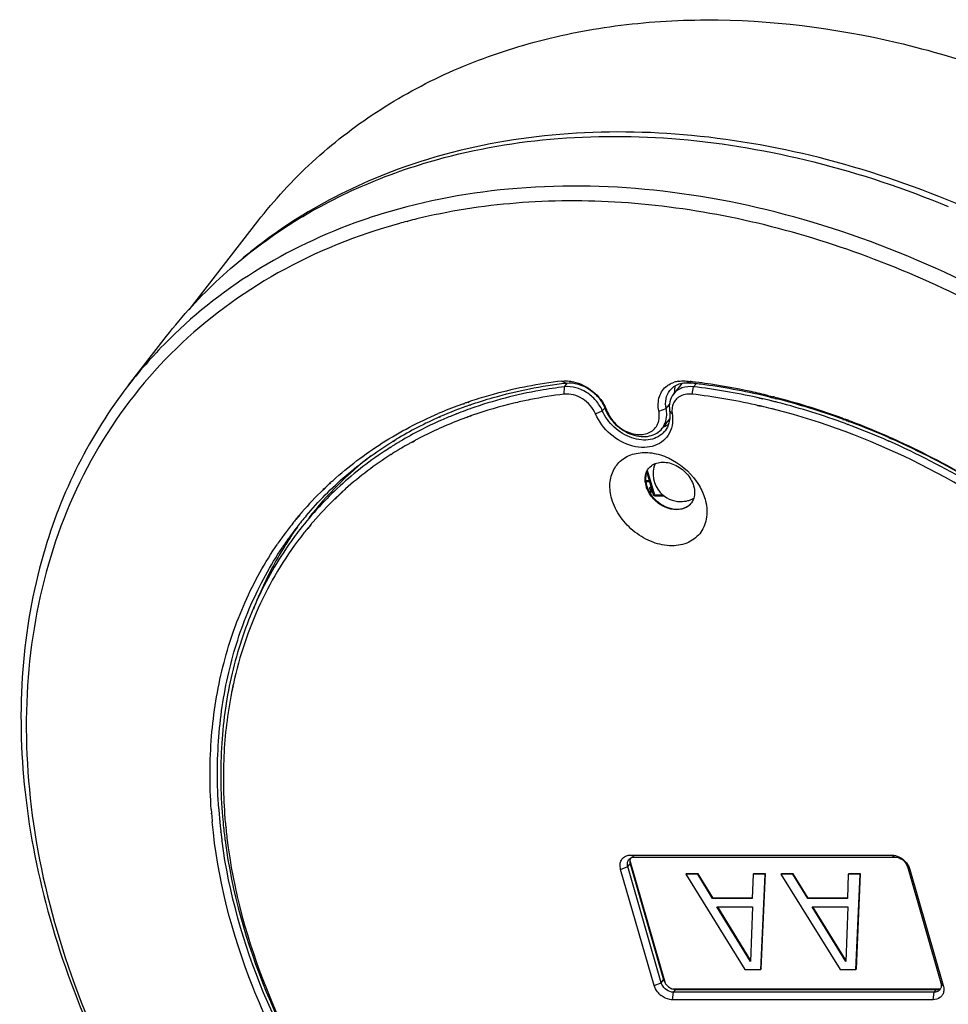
# Model space of a CAD drawing. Header units: millimetres. Extents: x 0 to 420, y 0 to 297.
# Tile 10 of 13: x 307 to 350, y 123 to 168. Entities that reach past the tile are written whole.
import ezdxf

# ---------------------------------------------------------------- set-up
doc = ezdxf.new("R2010")
doc.units = ezdxf.units.MM
doc.header["$LTSCALE"] = 23.1
doc.layers.get('0').update_dxf_attribs({"linetype": 'CONTINUOUS'})
doc.layers.add('02___PRT_ALL_AXES', color=7, linetype='CONTINUOUS')

msp = doc.modelspace()

# ---------------------------------------------------------------- linework, layer by layer
at = {"color": 7, "linetype": 'CONTINUOUS'}
for p, q in [((325.9983, 161.7215), (325.9662, 161.7117)), ((325.9989, 161.7203), (325.9662, 161.7118)), ((323.3042, 159.0451), (323.2869, 159.0393)), ((323.3046, 159.0445), (323.2869, 159.0393)), ((315.0969, 154.8704), (318.2251, 158.8932)), ((325.0758, 158.9025), (325.0084, 158.885)), ((325.0802, 158.8942), (325.0138, 158.8749)), ((312.3415, 151.4342), (314.0739, 153.662)), ((332.071, 151.6213), (332.2697, 151.5357)), ((332.1902, 151.3634), (332.3292, 151.5385)), ((337.5277, 151.5189), (337.1469, 151.0292)), ((337.7611, 151.6213), (337.9105, 151.5357)), ((337.7611, 151.6213), (337.8329, 151.6132)), ((337.7611, 151.6213), (337.9196, 151.5983)), ((337.8329, 151.6132), (337.9188, 151.6033)), ((337.9982, 151.594), (338.0158, 151.5918)), ((337.9994, 151.5867), (338.017, 151.5842)), ((338.1774, 151.497), (338.0694, 151.3634)), ((332.1735, 151.0279), (332.1902, 151.3634)), ((337.1916, 151.1055), (337.1515, 151.0566)), ((338.0012, 151.0279), (338.0694, 151.3634)), ((327.5949, 150.5957), (327.6508, 150.6153)), ((327.6025, 150.5832), (327.659, 150.6019)), ((327.7982, 150.666), (327.8411, 150.6805)), ((327.8072, 150.651), (327.8502, 150.6652)), ((327.8702, 150.5322), (327.8885, 150.5386)), ((327.878, 150.5194), (327.8965, 150.5255)), ((336.8181, 150.3715), (336.9707, 150.5622)), ((340.9656, 150.8726), (340.9501, 150.876)), ((340.9664, 150.8578), (340.9509, 150.8612)), ((341.0928, 150.4915), (340.9749, 150.5183)), ((341.1653, 150.8275), (341.0692, 150.8494)), ((341.2209, 150.8028), (341.0698, 150.8355)), ((341.2204, 150.8148), (341.1653, 150.8275)), ((341.4792, 150.9585), (341.5739, 150.9352)), ((341.4792, 150.9585), (341.6651, 150.9068)), ((341.534, 150.8938), (341.6327, 150.8697)), ((341.5341, 150.8918), (341.5965, 150.8786)), ((341.5739, 150.9352), (341.665, 150.9124)), ((341.5965, 150.8786), (341.6529, 150.863)), ((341.6179, 150.72), (341.5972, 150.7251)), ((341.618, 150.717), (341.5973, 150.7215)), ((341.6327, 150.8697), (341.6528, 150.8648)), ((341.7605, 150.838), (341.8425, 150.8173)), ((341.7606, 150.833), (341.8426, 150.8102)), ((341.7635, 150.8875), (341.8547, 150.8641)), ((341.7636, 150.8794), (341.8684, 150.8503)), ((341.8547, 150.8641), (341.8683, 150.8606)), ((341.9552, 150.838), (341.9688, 150.8344)), ((341.9552, 150.8261), (341.9689, 150.8223)), ((327.1772, 150.093), (327.1297, 150.074)), ((327.3301, 150.1501), (327.1354, 150.0652)), ((327.2797, 150.1337), (327.1772, 150.093)), ((327.3284, 150.1527), (327.2797, 150.1337)), ((327.4641, 150.205), (327.3992, 150.1801)), ((327.4656, 150.2025), (327.3992, 150.1801)), ((327.9221, 150.3727), (327.9073, 150.3674)), ((327.9303, 150.3591), (327.9154, 150.3541)), ((333.6015, 150.1265), (333.9119, 150.2767)), ((333.9119, 150.2767), (334.0226, 150.3976)), ((334.1322, 150.2614), (334.0343, 150.3715)), ((336.485, 150.2614), (336.8181, 150.3715)), ((337.0935, 150.1265), (336.9751, 150.2767)), ((341.1595, 150.4648), (340.9755, 150.5046)), ((341.1591, 150.4761), (341.0928, 150.4915)), ((341.8154, 150.3156), (341.7684, 150.3277)), ((341.8155, 150.3097), (341.7684, 150.3229)), ((326.5018, 149.9927), (326.5291, 150.0047)), ((326.5115, 149.9785), (326.5389, 149.9903)), ((327.4245, 149.8551), (327.3634, 149.8314)), ((327.4247, 149.8548), (327.365, 149.8288)), ((327.5123, 149.8886), (327.4245, 149.8551)), ((327.562, 149.9011), (327.4247, 149.8548)), ((327.5588, 149.9062), (327.5123, 149.8886)), ((327.7527, 149.9779), (327.7234, 149.9672)), ((327.7591, 149.9676), (327.7293, 149.9575)), ((327.9146, 150.0359), (327.8819, 150.0243)), ((327.9226, 150.0227), (327.8897, 150.0116)), ((336.9805, 149.9138), (336.6405, 149.4766)), ((344.8522, 149.921), (344.9625, 149.8831)), ((344.8533, 149.9304), (344.9415, 149.898)), ((344.859, 149.8782), (344.9281, 149.8544)), ((344.8603, 149.8889), (344.9292, 149.8638)), ((344.9415, 149.898), (344.9634, 149.89)), ((345.0018, 149.6725), (344.9848, 149.6784)), ((345.0029, 149.6818), (344.986, 149.688)), ((345.0334, 149.8181), (345.0503, 149.8123)), ((345.0343, 149.8253), (345.0512, 149.8191)), ((345.0459, 149.8544), (345.0628, 149.8486)), ((345.0465, 149.8592), (345.0633, 149.8529)), ((345.1056, 149.6363), (345.0772, 149.6462)), ((345.1066, 149.6434), (345.0782, 149.654)), ((345.1256, 149.7864), (345.1541, 149.7766)), ((345.1262, 149.7913), (345.1546, 149.7808)), ((345.1381, 149.8226), (345.2099, 149.7979)), ((345.1384, 149.8249), (345.2099, 149.7979)), ((324.3878, 148.8861), (324.454, 148.9266)), ((324.3922, 148.8806), (324.5337, 148.9747)), ((324.454, 148.9266), (324.5337, 148.9747)), ((324.5681, 148.7951), (324.4843, 148.744)), ((324.5681, 148.7952), (324.4869, 148.7407)), ((325.3313, 148.8912), (325.2468, 148.8451)), ((325.3419, 148.8771), (325.2575, 148.831)), ((346.9728, 148.8788), (346.8834, 148.9159)), ((346.974, 148.8843), (346.885, 148.9234)), ((346.9394, 149.0512), (347.1251, 148.9747)), ((346.9405, 149.0563), (347.0298, 149.017)), ((346.9516, 149.0808), (347.056, 149.0378)), ((346.9523, 149.084), (347.0415, 149.0444)), ((347.0298, 149.017), (347.1251, 148.9747)), ((347.0415, 149.0444), (347.1211, 149.0089)), ((347.056, 149.0378), (347.1206, 149.0067)), ((324.1464, 148.531), (324.1261, 148.5178)), ((324.1564, 148.519), (324.1363, 148.5056)), ((324.2808, 148.6171), (324.2477, 148.596)), ((324.2886, 148.6077), (324.2561, 148.5859)), ((324.3085, 148.2898), (324.2881, 148.2768)), ((324.3168, 148.2797), (324.2968, 148.2663)), ((324.4298, 148.7104), (324.404, 148.6944)), ((324.434, 148.7053), (324.4089, 148.6884)), ((324.6706, 148.5137), (324.6184, 148.4822)), ((324.7125, 148.5334), (324.6185, 148.482)), ((324.7095, 148.5371), (324.6706, 148.5137)), ((336.2484, 146.4521), (335.9445, 147.5049)), ((336.3012, 146.4299), (335.9745, 147.5617)), ((321.5042, 146.9689), (321.5407, 147.0026)), ((321.5128, 146.9605), (321.5482, 146.9951)), ((321.6203, 147.0753), (321.6529, 147.1048)), ((321.6251, 147.0705), (321.6565, 147.1012)), ((335.8869, 147.0896), (335.9026, 147.1078)), ((336.0808, 147.0328), (335.8923, 147.0328)), ((335.9026, 147.1078), (336.0592, 147.1078)), ((321.2017, 146.6818), (321.2373, 146.7163)), ((321.2152, 146.6689), (321.31, 146.7618)), ((321.2373, 146.7163), (321.2973, 146.7741)), ((321.3479, 146.8224), (321.3628, 146.8365)), ((321.36, 146.8107), (321.3746, 146.825)), ((321.438, 146.9073), (321.4529, 146.9213)), ((321.4483, 146.8972), (321.4629, 146.9115)), ((322.018, 146.5322), (321.9711, 146.4889)), ((322.0783, 146.5797), (321.9787, 146.4815)), ((322.0743, 146.5837), (322.018, 146.5322)), ((322.1964, 146.6938), (322.1546, 146.6564)), ((322.1676, 146.6677), (322.1553, 146.6556)), ((322.2231, 146.713), (322.1676, 146.6677)), ((322.2207, 146.7154), (322.1964, 146.6938)), ((336.0767, 146.7297), (336.1417, 146.8047)), ((336.1005, 146.6474), (336.0767, 146.7297)), ((336.0844, 146.7909), (336.0878, 146.7951)), ((336.1434, 146.5915), (336.0865, 146.5257)), ((336.1654, 146.7224), (336.1005, 146.6474)), ((336.1501, 146.5999), (336.1434, 146.5915)), ((321.7695, 146.2986), (321.7341, 146.2645)), ((321.8364, 146.3411), (321.7465, 146.2526)), ((321.8253, 146.3519), (321.7695, 146.2986)), ((321.9272, 146.448), (321.8807, 146.4043)), ((321.936, 146.4394), (321.8906, 146.3947)), ((336.6804, 146.4299), (336.3012, 146.4299)), ((336.743, 146.3799), (336.3445, 146.3799)), ((320.208, 145.6236), (320.2367, 145.6568)), ((320.2217, 145.6118), (320.2499, 145.6454)), ((319.9668, 145.3359), (320.0057, 145.3831)), ((319.9801, 145.3248), (320.1739, 145.555)), ((320.0057, 145.3831), (320.0513, 145.4381)), ((320.0513, 145.4381), (320.0927, 145.4877)), ((320.0927, 145.4877), (320.1384, 145.5418)), ((320.1384, 145.5418), (320.1598, 145.5671)), ((320.0011, 144.9669), (320.016, 144.9861)), ((320.002, 144.9661), (320.016, 144.9861)), ((320.0275, 144.9794), (320.0134, 144.9595)), ((320.044, 144.9666), (320.03, 144.9466)), ((320.5461, 144.9834), (320.497, 144.9239)), ((320.6631, 145.0952), (320.5103, 144.9127)), ((320.5894, 145.0354), (320.5461, 144.9834)), ((320.6418, 145.0977), (320.5894, 145.0354)), ((320.6496, 145.1068), (320.6418, 145.0977)), ((319.6514, 144.4985), (319.663, 144.5146)), ((319.6674, 144.486), (319.6787, 144.5022)), ((319.693, 144.4929), (319.6821, 144.4764)), ((319.7067, 144.4827), (319.6954, 144.4665)), ((317.062, 137.6036), (317.0426, 137.5084)), ((317.0725, 137.6207), (317.0451, 137.5073)), ((317.0661, 137.6235), (317.062, 137.6036)), ((317.093, 137.7514), (317.0791, 137.686)), ((317.1031, 137.747), (317.0875, 137.6823)), ((316.4487, 132.1582), (316.4478, 132.1715)), ((316.463, 132.1553), (316.4619, 132.1686)), ((316.122, 131.9407), (316.1202, 131.9634)), ((316.138, 131.9375), (316.1361, 131.9602)), ((316.5285, 131.276), (316.5271, 131.2894)), ((316.5382, 131.2744), (316.5371, 131.2877)), ((316.6683, 131.3013), (316.6697, 131.2879)), ((316.6781, 131.2996), (316.6792, 131.2863)), ((316.7705, 131.3107), (316.7718, 131.2974)), ((316.7836, 131.3084), (316.7847, 131.2951)), ((316.55, 131.0864), (316.5473, 131.1092)), ((316.5544, 131.0856), (316.5524, 131.1083)), ((316.5988, 130.6974), (316.596, 130.7187)), ((316.6072, 130.6962), (316.6038, 130.7175)), ((335.2085, 130.0583), (335.3792, 129.9668)), ((335.2085, 130.0583), (347.073, 130.0583)), ((335.3792, 129.9668), (347.2438, 129.9668)), ((347.073, 130.0583), (347.2438, 129.9668)), ((334.7464, 129.4088), (335.0712, 129.5338)), ((335.0712, 129.5338), (335.1795, 129.6588)), ((336.5962, 124.251), (335.0712, 129.5338)), ((335.1644, 129.8109), (336.7773, 124.2239)), ((335.1795, 129.6588), (336.7045, 124.376)), ((347.91, 129.4088), (347.8018, 129.5338)), ((347.8018, 129.5338), (349.3268, 124.251)), ((336.2714, 124.126), (334.7464, 129.4088)), ((337.7346, 129.2075), (337.713, 129.1825)), ((337.713, 129.1825), (340.4063, 124.8523)), ((338.2542, 129.1825), (337.713, 129.1825)), ((338.2759, 129.2075), (337.7346, 129.2075)), ((338.2759, 129.2075), (338.2542, 129.1825)), ((338.9342, 128.0769), (338.2542, 129.1825)), ((338.9559, 128.1019), (338.2759, 129.2075)), ((340.7801, 129.1825), (340.7384, 128.0769)), ((340.8018, 129.2075), (340.7801, 129.1825)), ((341.3214, 129.1825), (340.7801, 129.1825)), ((341.3431, 129.2075), (340.8018, 129.2075)), ((341.128, 124.8523), (341.3214, 129.1825)), ((341.1497, 124.8773), (341.3431, 129.2075)), ((341.3431, 129.2075), (341.3214, 129.1825)), ((342.0647, 129.2075), (342.0431, 129.1825)), ((342.0431, 129.1825), (344.7365, 124.8523)), ((342.5844, 129.1825), (342.0431, 129.1825)), ((342.606, 129.2075), (342.0647, 129.2075)), ((342.606, 129.2075), (342.5844, 129.1825)), ((343.2644, 128.0769), (342.5844, 129.1825)), ((343.286, 128.1019), (342.606, 129.2075)), ((345.1103, 129.1825), (345.0686, 128.0769)), ((345.1319, 129.2075), (345.1103, 129.1825)), ((345.6515, 129.1825), (345.1103, 129.1825)), ((345.6732, 129.2075), (345.1319, 129.2075)), ((345.4582, 124.8523), (345.6515, 129.1825)), ((345.4798, 124.8773), (345.6732, 129.2075)), ((345.6732, 129.2075), (345.6515, 129.1825)), ((347.91, 129.4088), (349.435, 124.126)), ((338.9559, 128.1019), (338.9342, 128.0769)), ((340.7384, 128.0769), (338.9342, 128.0769)), ((340.7384, 128.1019), (338.9559, 128.1019)), ((340.6608, 125.2209), (339.1308, 127.7084)), ((339.1308, 127.7084), (340.7546, 127.7084)), ((340.6629, 125.2776), (339.1678, 127.7084)), ((340.7546, 127.7084), (340.6608, 125.2209)), ((343.286, 128.1019), (343.2644, 128.0769)), ((345.0686, 128.0769), (343.2644, 128.0769)), ((345.0686, 128.1019), (343.286, 128.1019)), ((343.4609, 127.7084), (345.0847, 127.7084)), ((344.9909, 125.2209), (343.4609, 127.7084)), ((344.9931, 125.2776), (343.498, 127.7084)), ((345.0847, 127.7084), (344.9909, 125.2209)), ((340.4063, 124.8523), (341.128, 124.8523)), ((341.1497, 124.8773), (341.128, 124.8523)), ((344.7365, 124.8523), (345.4582, 124.8523)), ((345.4798, 124.8773), (345.4582, 124.8523)), ((336.2714, 124.126), (336.5962, 124.251)), ((336.5962, 124.251), (336.7045, 124.376)), ((349.435, 124.126), (349.3268, 124.251)), ((337.1085, 123.4765), (337.1542, 123.818)), ((337.1159, 123.968), (349.2592, 123.968)), ((337.1542, 123.818), (337.2625, 123.943)), ((349.0188, 123.818), (337.1542, 123.818)), ((337.2625, 123.943), (349.127, 123.943)), ((348.973, 123.4765), (349.0188, 123.818)), ((349.0188, 123.818), (349.127, 123.943)), ((348.973, 123.4765), (337.1085, 123.4765))]:
    msp.add_line(p, q, dxfattribs=at)
for centre, radius, start, end in [((333.7728, 136.1017), 26.7734, 106.01099, 106.88077), ((331.5793, 134.2361), 26.1527, 108.02528, 108.44621), ((331.6209, 134.1082), 26.2872, 107.54358, 108.02522), ((331.6616, 133.9795), 26.4222, 107.12664, 107.54363), ((331.9432, 132.344), 27.4321, 102.55619, 103.65234), ((331.785, 132.9766), 26.78, 104.65792, 105.40474), ((331.8601, 132.6877), 27.0785, 103.65298, 104.50945), ((331.8281, 140.1667), 22.2404, 128.40985, 129.98749), ((329.5544, 138.0459), 21.8066, 134.74123, 142.12411), ((334.6352, 129.8723), 21.8996, 96.72396, 100.92862), ((337.5599, 150.384), 1.2451, 99.01921, 107.66008), ((334.8754, 124.1567), 27.5466, 82.28291, 83.67417), ((334.7151, 124.1387), 27.6508, 83.18091, 83.34661), ((334.6738, 123.8032), 27.9889, 81.97059, 83.14235), ((334.6717, 122.73), 28.9878, 76.3063, 82.26266), ((334.5189, 122.7403), 29.063, 77.75242, 81.96091), ((334.3685, 131.1794), 20.5656, 101.21455, 105.89668), ((334.5376, 130.3962), 21.3667, 100.93798, 101.25081), ((334.8222, 129.7125), 21.4794, 97.08341, 101.23977), ((337.0602, 151.104), 0.1315, 350.60877, 0.65809), ((338.3261, 151.118), 1.1345, 175.03476, 180.62656), ((334.6789, 122.7088), 28.5133, 77.44374, 83.30881), ((334.7194, 122.804), 28.7551, 77.48581, 83.30973), ((334.2505, 121.4291), 30.4013, 76.24459, 77.7822), ((333.8262, 132.8762), 18.7831, 109.94899, 113.16779), ((334.01, 132.9558), 18.6179, 109.25549, 113.69144), ((333.977, 132.4739), 19.2128, 109.40096, 109.96214), ((334.0241, 132.3395), 19.3552, 108.76355, 109.22503), ((334.1253, 132.0362), 19.6749, 105.89903, 108.62685), ((334.6959, 130.3991), 20.7813, 101.26726, 101.56046), ((337.7882, 150.3176), 0.702, 123.10631, 134.75274), ((334.4592, 121.6728), 29.5723, 77.27146, 77.46468), ((334.4966, 121.7506), 29.8318, 77.27211, 77.47587), ((334.4386, 121.4984), 30.0906, 76.42573, 76.97483), ((334.4065, 121.3647), 30.2281, 76.23844, 76.42601), ((334.3867, 121.284), 30.3112, 76.01236, 76.19809), ((334.3393, 121.2283), 30.5256, 75.92973, 76.13792), ((334.1314, 120.9408), 30.9039, 75.70223, 75.89068), ((334.3577, 121.168), 30.4308, 75.64415, 76.01222), ((334.0361, 120.0751), 31.7179, 70.04622, 75.75211), ((334.0875, 120.7696), 31.0806, 75.33677, 75.50223), ((333.9318, 119.6348), 32.0217, 69.80542, 75.58608), ((333.8097, 119.7474), 32.1399, 69.90297, 75.29382), ((333.9768, 133.0862), 18.3157, 111.9524, 113.76205), ((334.0957, 132.7907), 18.6342, 111.06145, 111.2947), ((334.1692, 132.5966), 18.8418, 109.41094, 110.84642), ((334.1901, 132.2718), 18.84, 109.15597, 109.45664), ((332.3534, 149.5866), 1.9025, 20.77382, 27.34124), ((334.3816, 121.3382), 29.9158, 76.01158, 76.90594), ((334.3346, 121.1477), 30.1119, 75.86798, 76.01237), ((334.3174, 121.0795), 30.1823, 75.70795, 75.86798), ((333.5875, 133.8824), 17.5996, 113.74091, 120.95929), ((333.7147, 133.6699), 17.6759, 113.74701, 120.68971), ((333.8664, 133.1057), 17.9454, 111.2465, 117.91902), ((334.1198, 132.4669), 18.6326, 110.07751, 110.61724), ((334.1588, 132.3598), 18.7466, 109.56218, 109.9818), ((336.355, 150.5492), 1.0576, 297.86232, 303.05809), ((333.5701, 118.702), 33.1676, 69.77876, 69.9721), ((333.3563, 118.4294), 33.5335, 69.59742, 69.74893), ((333.5924, 118.6829), 33.0322, 69.65254, 69.79171), ((333.5446, 118.6328), 33.2413, 69.60982, 69.74784), ((333.3335, 118.3681), 33.5989, 69.43019, 69.56681), ((333.5456, 118.5572), 33.1664, 69.1192, 69.59988), ((333.5123, 118.5461), 33.3339, 69.29994, 69.55767), ((333.101, 117.7614), 34.2486, 66.14427, 69.29471), ((333.3001, 117.9926), 33.9267, 66.29324, 69.29518), ((336.3262, 150.6053), 1.1206, 289.45017, 297.82124), ((335.9693, 149.9792), 1.0092, 319.37249, 322.12132), ((333.2601, 117.8285), 33.9489, 66.33836, 69.10737), ((333.347, 134.2919), 17.1247, 121.54536, 121.76647), ((333.3923, 134.2394), 17.0216, 121.55623, 121.7714), ((333.4262, 134.1837), 17.0868, 121.00889, 121.22619), ((333.4414, 134.1584), 17.1163, 120.73763, 121.00888), ((333.4705, 133.8777), 17.0778, 119.27429, 120.65064), ((333.5208, 133.7887), 17.1801, 119.00364, 119.27537), ((333.5357, 133.7618), 17.2109, 118.79067, 119.00366), ((333.569, 133.7008), 17.2803, 118.24229, 118.47079), ((333.5843, 133.6722), 17.3128, 117.9719, 118.24228), ((332.5088, 116.1958), 35.7461, 59.44673, 66.12991), ((332.7509, 116.9486), 35.1335, 65.67446, 65.85695), ((332.6067, 116.4306), 35.6357, 59.48737, 65.95762), ((332.3853, 116.1614), 36.0015, 59.4915, 65.66032), ((333.1063, 134.4507), 16.3988, 122.52929, 131.59069), ((333.328, 134.3415), 16.901, 122.49773, 122.9059), ((333.3565, 134.2967), 16.9541, 122.11601, 122.36498), ((333.3284, 134.113), 16.803, 122.05543, 122.46624), ((333.3717, 134.2725), 16.9827, 121.87381, 122.11601), ((333.3528, 134.074), 16.849, 121.67116, 122.05544), ((333.3784, 134.0326), 16.8976, 121.22611, 121.67113), ((333.4208, 133.9622), 16.9798, 120.65178, 120.86649), ((333.2975, 135.4717), 16.1542, 127.84096, 142.09735), ((337.4736, 147.3915), 1.2502, 157.57008, 221.76289), ((336.5728, 147.2106), 0.704, 137.74404, 139.13063), ((336.5722, 147.2112), 0.7031, 132.59743, 137.74301), ((332.6334, 134.9438), 16.3848, 132.78417, 133.02909), ((332.6481, 134.9279), 16.4065, 132.23428, 132.61085), ((336.995, 147.1705), 1.1374, 187.49013, 195.18392), ((332.5536, 135.0263), 16.27, 134.24396, 139.203), ((332.6117, 134.9669), 16.3532, 133.53387, 133.7792), ((332.6225, 134.9555), 16.3688, 133.10065, 133.46222), ((332.8523, 134.7548), 16.0028, 132.84038, 133.05511), ((332.8759, 134.7291), 16.0376, 131.95217, 132.33905), ((337.0509, 147.1844), 1.195, 195.1264, 196.1029), ((336.1315, 146.7575), 0.0577, 144.63376, 154.54925), ((335.9228, 146.5959), 0.185, 8.91589, 16.1538), ((337.4734, 147.3913), 1.2499, 221.76488, 270.00125), ((332.7784, 134.8313), 15.8964, 134.00898, 139.15827), ((332.839, 134.769), 15.9834, 133.28375, 133.55726), ((337.4725, 147.3986), 1.2571, 270.04366, 285.28481), ((337.4741, 147.3898), 1.2483, 285.31678, 292.95909), ((337.397, 146.4961), 0.7052, 319.1308, 320.70759), ((337.474, 147.3901), 1.2486, 292.96032, 298.59071), ((332.5389, 135.0403), 16.2497, 139.36125, 139.62318), ((332.5824, 135.0053), 16.3056, 141.51659, 143.74303), ((332.5567, 135.0255), 16.2729, 140.68459, 141.51596), ((332.7511, 135.0835), 16.1321, 139.79254, 142.13188), ((332.7595, 134.8491), 15.8704, 139.16237, 139.73401), ((332.8506, 134.9871), 16.0989, 142.1335, 145.42474), ((332.7875, 135.0553), 16.1781, 142.21837, 144.21848), ((333.2598, 135.5219), 16.2646, 144.53145, 146.52538), ((332.7775, 134.8342), 15.8938, 140.59344, 141.5688), ((332.6261, 134.9733), 16.3598, 143.74317, 145.62948), ((332.8244, 135.0287), 16.2236, 144.28807, 145.49319), ((333.3095, 135.489), 16.3242, 146.59457, 147.79391), ((332.8496, 135.0113), 16.2543, 145.49306, 146.18957), ((333.3521, 135.4622), 16.3745, 148.0897, 148.46498), ((333.3348, 135.4729), 16.3542, 147.79365, 148.08966), ((332.897, 134.9547), 16.1555, 145.42365, 146.12363), ((335.3514, 133.8337), 18.6739, 168.0949, 168.29073), ((335.2665, 133.8518), 18.5871, 167.55788, 167.88919), ((335.4532, 133.8129), 18.7778, 168.65013, 168.84791), ((339.8789, 133.8352), 23.4902, 184.09389, 185.0095), ((339.6133, 133.7564), 23.5614, 183.94502, 184.36452), ((339.8545, 133.7753), 23.8033, 184.42039, 185.32543), ((340.1155, 133.8557), 23.7276, 185.00882, 185.51583), ((340.1938, 133.8119), 23.6591, 184.88825, 186.09142), ((340.3146, 133.875), 23.9276, 185.51609, 186.20345), ((340.506, 133.8957), 24.1201, 186.23517, 186.63401), ((340.4691, 133.8407), 23.936, 186.12222, 186.52512), ((340.0776, 133.628), 23.422, 185.12361, 185.67774), ((340.3292, 133.6533), 23.6749, 185.71106, 186.62647), ((340.6397, 133.9113), 24.2547, 186.68833, 186.98452), ((340.7226, 133.9214), 24.3383, 186.98446, 187.15703), ((340.8352, 133.9356), 24.4518, 187.15721, 187.55988), ((340.591, 133.8546), 24.0586, 186.52506, 186.86053), ((340.6784, 133.8651), 24.1467, 186.86044, 187.02645), ((340.7994, 133.8801), 24.2686, 187.02669, 187.48421), ((340.517, 133.6748), 23.864, 186.62557, 186.86047), ((346.9767, 129.0808), 0.9962, 45.43344, 58.94686), ((335.3385, 129.6772), 0.2808, 139.08475, 144.5732), ((337.2079, 124.4576), 1.001, 225.45444, 232.19571), ((349.0595, 124.1076), 0.2808, 319.08475, 324.5732), ((349.0519, 124.1125), 0.2898, 324.65544, 336.31345)]:
    msp.add_arc(centre, radius, start, end, dxfattribs=at)
for points, knots in [([(318.2251, 158.8932), (318.9751, 159.8578), (320.6468, 161.6724), (323.5904, 163.9555), (326.9243, 165.7676), (330.5923, 167.0805), (334.5359, 167.8762), (340.1712, 168.2402), (347.5769, 167.3054), (354.7908, 164.7317), (360.369, 161.7672), (365.7705, 158.1948), (371.849, 152.8118), (375.8272, 147.672), (377.522, 144.9553)], [0, 0, 0, 0, 0.0522265, 0.104882, 0.1585539, 0.2137366, 0.2707956, 0.3299512, 0.4545002, 0.5866981, 0.6549988, 0.7241703, 0.8631331, 1, 1, 1, 1]), ([(326.0315, 161.6001), (327.8247, 162.1241), (331.6252, 162.8153), (337.551, 162.7863), (343.6652, 161.7302), (347.6776, 160.3873), (349.6643, 159.5651)], [0, 0, 0, 0, 0.232146, 0.476415, 0.7328236, 1, 1, 1, 1]), ([(350.3622, 159.5593), (348.3536, 160.418), (344.2921, 161.827), (338.0911, 162.9594), (332.0736, 163.0375), (328.2104, 162.3595), (326.3881, 161.8365)], [0, 0, 0, 0, 0.267268, 0.5237749, 0.7680366, 1, 1, 1, 1]), ([(314.0739, 153.662), (314.8035, 154.6002), (316.4257, 156.3674), (319.2761, 158.601), (322.4996, 160.387), (324.8287, 161.2487), (326.0315, 161.6001)], [0, 0, 0, 0, 0.2445833, 0.4910756, 0.7421313, 1, 1, 1, 1]), ([(325.9662, 161.7117), (324.5103, 161.2679), (321.7099, 160.1439), (319.168, 158.5118), (318.0105, 157.594)], [0, 0, 0, 0, 0.5074703, 1, 1, 1, 1]), ([(372.0166, 135.9015), (369.5677, 140.2426), (364.7686, 146.2309), (356.9416, 152.5304), (350.4641, 156.3238), (343.6713, 158.9987), (336.8116, 160.4529), (330.1449, 160.6243), (325.876, 159.8449), (323.8807, 159.23)], [0, 0, 0, 0, 0.261094, 0.3939709, 0.5251883, 0.6526876, 0.7748271, 0.8906274, 1, 1, 1, 1]), ([(363.6582, 145.7622), (361.0605, 148.3837), (355.3452, 153.0202), (347.1899, 157.087), (340.437, 159.0405), (335.462, 159.8099), (330.6216, 159.8833), (327.4846, 159.4553), (325.9796, 159.12)], [0, 0, 0, 0, 0.2663724, 0.5264689, 0.6517233, 0.7726048, 0.8887069, 1, 1, 1, 1]), ([(323.2869, 159.0393), (321.5713, 158.4657), (318.2975, 156.9771), (315.451, 154.7701), (314.2046, 153.535)], [0, 0, 0, 0, 0.5076038, 1, 1, 1, 1]), ([(324.6713, 158.7945), (322.7526, 158.2658), (319.0822, 156.7962), (314.3555, 153.3088), (310.7516, 148.734), (309.232, 145.1563), (308.6945, 143.2943)], [0, 0, 0, 0, 0.2569234, 0.5045922, 0.7498148, 1, 1, 1, 1]), ([(312.3415, 151.4342), (311.4661, 150.3084), (309.9187, 147.8535), (308.8698, 145.15), (308.4662, 143.7519)], [0, 0, 0, 0, 0.4949579, 1, 1, 1, 1]), ([(327.8885, 150.5386), (328.2358, 150.6597), (329.6657, 151.1126), (331.1459, 151.4026), (332.2697, 151.5357)], [0, 0, 0, 0, 0.2452702, 1, 1, 1, 1]), ([(332.071, 151.6213), (332.1033, 151.6251), (332.2367, 151.636), (332.3715, 151.6284), (332.4717, 151.6137)], [0, 0, 0, 0, 0.2427144, 1, 1, 1, 1]), ([(332.2697, 151.5357), (332.6266, 151.5779), (333.2107, 151.3875), (333.7639, 150.8857), (333.9675, 150.5482), (334.0343, 150.3715)], [0, 0, 0, 0, 0.4826485, 0.7462846, 1, 1, 1, 1]), ([(332.4717, 151.6137), (332.7972, 151.5661), (333.4324, 151.2813), (333.8884, 150.7609), (334.0434, 150.4604)], [0, 0, 0, 0, 0.4931087, 1, 1, 1, 1]), ([(336.8645, 151.4086), (336.888, 151.4261), (336.9865, 151.4933), (337.0966, 151.543), (337.1822, 151.5704)], [0, 0, 0, 0, 0.2457431, 1, 1, 1, 1]), ([(336.9817, 151.1957), (337.0352, 151.2644), (337.1669, 151.3876), (337.3293, 151.4647), (337.415, 151.4921)], [0, 0, 0, 0, 0.4918144, 1, 1, 1, 1]), ([(337.3647, 151.6137), (337.3965, 151.6188), (337.528, 151.6349), (337.6615, 151.6323), (337.7611, 151.6213)], [0, 0, 0, 0, 0.2433534, 1, 1, 1, 1]), ([(337.415, 151.4921), (337.453, 151.5043), (337.6146, 151.5457), (337.7847, 151.5496), (337.9105, 151.5357)], [0, 0, 0, 0, 0.2400501, 1, 1, 1, 1]), ([(332.1902, 151.3634), (331.8201, 151.3173), (330.3742, 151.1003), (328.9497, 150.7338), (327.9221, 150.3727)], [0, 0, 0, 0, 0.2550506, 1, 1, 1, 1]), ([(333.6015, 150.1265), (333.5421, 150.2659), (333.3712, 150.5298), (332.9213, 150.9191), (332.4567, 151.0631), (332.1735, 151.0279)], [0, 0, 0, 0, 0.2554011, 0.5189109, 1, 1, 1, 1]), ([(333.9119, 150.2767), (333.8403, 150.4447), (333.6341, 150.7628), (333.0918, 151.2322), (332.5316, 151.4058), (332.1902, 151.3634)], [0, 0, 0, 0, 0.2554011, 0.5189109, 1, 1, 1, 1]), ([(336.485, 150.2614), (336.4421, 150.4767), (336.4471, 150.8179), (336.6386, 151.2007), (336.7837, 151.3483), (336.8645, 151.4086)], [0, 0, 0, 0, 0.519587, 0.7612516, 1, 1, 1, 1]), ([(336.8181, 150.3715), (336.7889, 150.5183), (336.7786, 150.8132), (336.8976, 151.0875), (336.9817, 151.1957)], [0, 0, 0, 0, 0.5220815, 1, 1, 1, 1]), ([(337.1469, 151.0291), (337.0694, 150.9296), (336.9566, 150.6814), (336.9547, 150.4117), (336.9751, 150.2767)], [0, 0, 0, 0, 0.4800118, 1, 1, 1, 1]), ([(338.0694, 151.3634), (337.8927, 151.3839), (337.6206, 151.3635), (337.3151, 151.2061), (337.196, 151.0922), (337.1469, 151.0291)], [0, 0, 0, 0, 0.5232735, 0.7649962, 1, 1, 1, 1]), ([(338.0012, 151.0279), (337.8945, 151.0403), (337.6848, 151.0361), (337.4874, 150.9595), (337.4048, 150.9056)], [0, 0, 0, 0, 0.5214094, 1, 1, 1, 1]), ([(330.5313, 150.7588), (330.3151, 150.7146), (329.4632, 150.5261), (328.6235, 150.2824), (328.0079, 150.0686)], [0, 0, 0, 0, 0.2530136, 1, 1, 1, 1]), ([(337.294, 150.8161), (337.2438, 150.7663), (337.1573, 150.6483), (337.1109, 150.5099), (337.0972, 150.4383)], [0, 0, 0, 0, 0.4924212, 1, 1, 1, 1]), ([(321.6529, 147.1048), (322.3492, 147.7336), (323.8683, 148.8847), (325.5562, 149.7678), (326.4365, 150.1446)], [0, 0, 0, 0, 0.4948767, 1, 1, 1, 1]), ([(336.9723, 149.2656), (336.905, 149.1341), (336.7154, 148.8912), (336.304, 148.6599), (335.8118, 148.5792), (335.0886, 148.6742), (334.2341, 149.1435), (333.7516, 149.7744), (333.6015, 150.1265)], [0, 0, 0, 0, 0.1053047, 0.2131231, 0.3288839, 0.4547072, 0.7271688, 1, 1, 1, 1]), ([(336.7352, 149.3221), (336.6568, 149.2306), (336.4597, 149.0717), (336.0913, 148.9447), (335.6765, 148.9303), (335.09, 149.0609), (334.4148, 149.4739), (334.0333, 149.9917), (333.9119, 150.2767)], [0, 0, 0, 0, 0.1045088, 0.2142773, 0.3326062, 0.4599937, 0.7312172, 1, 1, 1, 1]), ([(334.0343, 150.3715), (334.1365, 150.101), (334.4821, 149.6053), (335.1111, 149.21), (335.6619, 149.0868), (336.0506, 149.1039), (336.3929, 149.2311), (336.5712, 149.3876), (336.6405, 149.4766)], [0, 0, 0, 0, 0.267884, 0.540016, 0.6677382, 0.7860194, 0.8955125, 1, 1, 1, 1]), ([(334.1322, 150.2614), (334.2137, 150.046), (334.4835, 149.6477), (334.9748, 149.3156), (335.4121, 149.1898), (335.7284, 149.1766), (336.0168, 149.2458), (336.1796, 149.3482), (336.2469, 149.4098)], [0, 0, 0, 0, 0.2647212, 0.5353246, 0.6638432, 0.7838667, 0.8951406, 1, 1, 1, 1]), ([(336.4686, 149.7659), (336.4762, 149.791), (336.5027, 149.8959), (336.5101, 150.0054), (336.5064, 150.0871)], [0, 0, 0, 0, 0.2430589, 1, 1, 1, 1]), ([(336.6405, 149.4766), (336.713, 149.5699), (336.825, 149.7941), (336.8492, 150.0418), (336.8434, 150.1675)], [0, 0, 0, 0, 0.4841852, 1, 1, 1, 1]), ([(337.0972, 150.4383), (337.0925, 150.4135), (337.0778, 150.3102), (337.0817, 150.2046), (337.0935, 150.1265)], [0, 0, 0, 0, 0.2426214, 1, 1, 1, 1]), ([(353.8514, 144.4489), (352.024, 145.8156), (348.1796, 148.1799), (343.9488, 149.7685), (341.8154, 150.3156)], [0, 0, 0, 0, 0.5088737, 1, 1, 1, 1]), ([(336.9756, 149.8521), (336.9682, 149.8063), (336.9297, 149.631), (336.8476, 149.4647), (336.7658, 149.3595)], [0, 0, 0, 0, 0.2580381, 1, 1, 1, 1]), ([(337.1126, 149.8771), (337.1125, 149.8224), (337.1017, 149.6124), (337.0431, 149.404), (336.9723, 149.2656)], [0, 0, 0, 0, 0.2603747, 1, 1, 1, 1]), ([(320.4308, 145.4976), (320.9832, 146.1511), (322.2008, 147.3778), (323.5966, 148.3963), (324.3315, 148.8514)], [0, 0, 0, 0, 0.4974853, 1, 1, 1, 1]), ([(324.1261, 148.5178), (323.3649, 148.0237), (321.9261, 146.9146), (320.6938, 145.5793), (320.1414, 144.869)], [0, 0, 0, 0, 0.5021058, 1, 1, 1, 1]), ([(334.344, 146.253), (334.2775, 146.4834), (334.215, 146.9482), (334.3877, 147.6141), (334.8281, 148.12), (335.4647, 148.3828), (336.2009, 148.3871), (337.2161, 148.0699), (337.8754, 147.5149), (338.1918, 147.0647)], [0, 0, 0, 0, 0.1236893, 0.2362873, 0.3442845, 0.4569978, 0.5808207, 0.716294, 1, 1, 1, 1]), ([(336.0963, 147.7288), (336.1605, 147.7878), (336.3174, 147.8853), (336.5957, 147.9467), (336.8998, 147.9259), (337.3159, 147.7914), (337.7722, 147.4563), (338.0077, 147.0615), (338.0679, 146.853)], [0, 0, 0, 0, 0.1049699, 0.2167613, 0.337747, 0.467394, 0.7388021, 1, 1, 1, 1]), ([(335.8673, 147.0222), (335.862, 147.0635), (335.8504, 147.221), (335.8792, 147.3827), (335.9259, 147.4892)], [0, 0, 0, 0, 0.2636365, 1, 1, 1, 1]), ([(338.1918, 147.0647), (338.2365, 147.0011), (338.4005, 146.7477), (338.5254, 146.4682), (338.5875, 146.253)], [0, 0, 0, 0, 0.2577907, 1, 1, 1, 1]), ([(337.7552, 145.8884), (337.62, 145.8077), (337.2722, 145.7297), (336.745, 145.8639), (336.2727, 146.1898), (336.0427, 146.51), (335.9651, 146.6837)], [0, 0, 0, 0, 0.2184168, 0.4674601, 0.7359888, 1, 1, 1, 1]), ([(336.0767, 146.7297), (336.0754, 146.7343), (336.0717, 146.7516), (336.0738, 146.7706), (336.0794, 146.7823)], [0, 0, 0, 0, 0.269431, 1, 1, 1, 1]), ([(336.0851, 146.5249), (336.0899, 146.5316), (336.1068, 146.5619), (336.1096, 146.5987), (336.1056, 146.6246)], [0, 0, 0, 0, 0.2389716, 1, 1, 1, 1]), ([(336.0878, 146.7951), (336.0967, 146.8054), (336.1148, 146.8148), (336.1333, 146.8163), (336.1383, 146.8163)], [0, 0, 0, 0, 0.7305372, 1, 1, 1, 1]), ([(336.1705, 146.6996), (336.1719, 146.6905), (336.1747, 146.6562), (336.1646, 146.6204), (336.1501, 146.5999)], [0, 0, 0, 0, 0.2685782, 1, 1, 1, 1]), ([(338.0679, 146.853), (338.0991, 146.7449), (338.131, 146.5279), (338.0862, 146.3111), (338.0448, 146.2167)], [0, 0, 0, 0, 0.5218887, 1, 1, 1, 1]), ([(338.5875, 146.253), (338.6629, 145.9919), (338.7088, 145.5819), (338.5864, 145.0731), (338.4131, 144.7444), (338.1622, 144.475), (337.7314, 144.2049), (337.0446, 144.0763), (336.181, 144.2562), (335.3672, 144.7191), (334.7118, 145.3991), (334.4275, 145.9637), (334.344, 146.253)], [0, 0, 0, 0, 0.1210069, 0.1770617, 0.2311188, 0.2845977, 0.3390671, 0.4551614, 0.5848311, 0.7245201, 0.8659133, 1, 1, 1, 1]), ([(336.2512, 146.4465), (336.2506, 146.4474), (336.2495, 146.4492), (336.2487, 146.4511), (336.2484, 146.4521)], [0, 0, 0, 0, 0.50519, 1, 1, 1, 1]), ([(336.3447, 146.3799), (336.3236, 146.3799), (336.2801, 146.394), (336.2543, 146.4318), (336.2485, 146.4521)], [0, 0, 0, 0, 0.5001649, 1, 1, 1, 1]), ([(336.2544, 146.4428), (336.2538, 146.4434), (336.2526, 146.4445), (336.2516, 146.4458), (336.2512, 146.4465)], [0, 0, 0, 0, 0.5093207, 1, 1, 1, 1]), ([(336.2594, 146.439), (336.2584, 146.4396), (336.2567, 146.4407), (336.2551, 146.4421), (336.2544, 146.4428)], [0, 0, 0, 0, 0.5140759, 1, 1, 1, 1]), ([(336.3012, 146.4299), (336.297, 146.4299), (336.2827, 146.4306), (336.268, 146.4336), (336.2594, 146.439)], [0, 0, 0, 0, 0.2943727, 1, 1, 1, 1]), ([(336.328, 146.3856), (336.325, 146.3876), (336.3121, 146.3997), (336.305, 146.4166), (336.3012, 146.4299)], [0, 0, 0, 0, 0.2080139, 1, 1, 1, 1]), ([(320.327, 144.7134), (319.5481, 143.7317), (318.2024, 141.5458), (317.3932, 139.1134), (317.1159, 137.8564)], [0, 0, 0, 0, 0.4933114, 1, 1, 1, 1]), ([(316.1077, 132.1354), (316.0314, 133.2425), (316.0356, 135.4297), (316.546, 138.6144), (317.5528, 141.5755), (318.552, 143.3747), (319.1227, 144.2091)], [0, 0, 0, 0, 0.2628269, 0.5157471, 0.7605864, 1, 1, 1, 1]), ([(316.4478, 132.1715), (316.3706, 133.259), (316.3687, 135.4077), (316.8558, 138.5388), (317.8256, 141.4546), (318.7916, 143.2308), (319.3442, 144.0559)], [0, 0, 0, 0, 0.2627839, 0.5157345, 0.7606155, 1, 1, 1, 1]), ([(319.484, 143.9598), (318.9189, 143.1182), (317.9345, 141.3024), (316.9612, 138.3164), (316.4947, 135.108), (316.5256, 132.9084), (316.6207, 131.7958)], [0, 0, 0, 0, 0.2389974, 0.4836891, 0.7367565, 1, 1, 1, 1]), ([(319.3958, 144.0264), (319.2616, 143.8077), (318.742, 142.9147), (318.3062, 141.9731), (318.0279, 141.2482)], [0, 0, 0, 0, 0.2483391, 1, 1, 1, 1]), ([(308.4662, 143.7519), (307.9738, 142.0462), (307.3451, 138.4324), (307.4754, 132.8082), (308.6418, 127.0249), (311.5685, 119.2115), (316.3393, 111.9234), (322.4646, 105.646), (327.6959, 101.5117), (333.361, 98.1293), (341.1007, 94.8226), (349.1951, 93.2278), (356.9569, 93.7358), (362.2353, 95.1088), (366.929, 97.4511), (369.5886, 99.6363), (370.7544, 100.8471)], [0, 0, 0, 0, 0.0556522, 0.1140336, 0.1754147, 0.2396917, 0.3747327, 0.4443631, 0.5141311, 0.5831325, 0.6505262, 0.7775024, 0.8367794, 0.8932031, 0.9473108, 1, 1, 1, 1]), ([(308.6945, 143.2943), (308.1415, 141.3787), (307.4927, 137.2857), (307.8851, 130.9274), (309.5823, 124.4308), (313.5384, 115.7953), (319.6905, 108.0291), (327.3404, 101.7843), (333.6835, 98.0045), (340.3485, 95.3123), (347.0922, 93.8094), (353.6655, 93.5602), (359.8242, 94.5887), (365.3286, 96.8764), (369.9464, 100.354), (373.4669, 104.8794), (374.9574, 108.4058), (375.487, 110.2405)], [0, 0, 0, 0, 0.0568356, 0.1168875, 0.1804074, 0.2471161, 0.3866273, 0.4576979, 0.5279416, 0.5962595, 0.6617657, 0.7239162, 0.7826309, 0.8383844, 0.8922121, 0.9455628, 1, 1, 1, 1]), ([(317.0299, 137.4448), (316.8422, 136.4926), (316.6099, 134.5213), (316.6593, 132.5385), (316.7491, 131.5363)], [0, 0, 0, 0, 0.4909705, 1, 1, 1, 1]), ([(322.0203, 116.8043), (320.4, 119.0457), (317.7488, 123.7484), (316.3929, 129.0015), (316.1539, 131.566)], [0, 0, 0, 0, 0.5177912, 1, 1, 1, 1]), ([(316.8239, 130.8242), (317.1088, 128.4561), (318.4323, 123.6325), (320.8765, 119.2919), (322.3568, 117.2166)], [0, 0, 0, 0, 0.4833867, 1, 1, 1, 1]), ([(322.2273, 117.129), (320.7435, 119.198), (318.2821, 123.5253), (316.9148, 128.3318), (316.5988, 130.6974)], [0, 0, 0, 0, 0.5161705, 1, 1, 1, 1]), ([(316.7376, 130.719), (317.0472, 128.3622), (318.4015, 123.5714), (320.8498, 119.2584), (322.327, 117.1962)], [0, 0, 0, 0, 0.4837618, 1, 1, 1, 1]), ([(334.7464, 129.4088), (334.7255, 129.4813), (334.7064, 129.6277), (334.7648, 129.8367), (334.9095, 129.9917), (335.0418, 130.0392), (335.1104, 130.0505)], [0, 0, 0, 0, 0.2699671, 0.5152459, 0.7513584, 1, 1, 1, 1]), ([(347.073, 130.0583), (347.1077, 130.0583), (347.2539, 130.0465), (347.395, 129.9917), (347.4906, 129.9343)], [0, 0, 0, 0, 0.2373035, 1, 1, 1, 1]), ([(347.2438, 129.9668), (347.3656, 129.9668), (347.6115, 129.866), (347.7672, 129.6536), (347.8018, 129.5338)], [0, 0, 0, 0, 0.4940866, 1, 1, 1, 1]), ([(335.0712, 129.5338), (335.0672, 129.5477), (335.0542, 129.6018), (335.0512, 129.6586), (335.0563, 129.6994)], [0, 0, 0, 0, 0.2602811, 1, 1, 1, 1]), ([(335.0563, 129.6994), (335.0579, 129.7124), (335.067, 129.762), (335.088, 129.8095), (335.1096, 129.84)], [0, 0, 0, 0, 0.2587261, 1, 1, 1, 1]), ([(335.1646, 129.8245), (335.1629, 129.8112), (335.1592, 129.7556), (335.1677, 129.6994), (335.1795, 129.6588)], [0, 0, 0, 0, 0.2406443, 1, 1, 1, 1]), ([(347.6758, 129.7906), (347.7036, 129.7632), (347.8042, 129.6518), (347.8792, 129.5156), (347.91, 129.4088)], [0, 0, 0, 0, 0.2596037, 1, 1, 1, 1]), ([(336.5057, 123.7442), (336.4779, 123.7716), (336.3773, 123.883), (336.3023, 124.0192), (336.2714, 124.126)], [0, 0, 0, 0, 0.2596037, 1, 1, 1, 1]), ([(337.0674, 123.8264), (336.9594, 123.8467), (336.756, 123.955), (336.6264, 124.1463), (336.5962, 124.251)], [0, 0, 0, 0, 0.5019987, 1, 1, 1, 1]), ([(336.7045, 124.376), (336.7391, 124.2562), (336.8947, 124.0438), (337.1406, 123.943), (337.2625, 123.943)], [0, 0, 0, 0, 0.5059133, 1, 1, 1, 1]), ([(349.3268, 124.251), (349.3332, 124.2289), (349.3512, 124.1449), (349.3427, 124.0537), (349.3174, 123.9961)], [0, 0, 0, 0, 0.268097, 1, 1, 1, 1]), ([(337.1085, 123.4765), (337.0649, 123.4765), (336.8803, 123.4951), (336.7057, 123.5803), (336.5943, 123.6668)], [0, 0, 0, 0, 0.2361533, 1, 1, 1, 1]), ([(349.4494, 123.8312), (349.438, 123.7799), (349.3985, 123.6809), (349.2511, 123.5216), (349.0817, 123.4765), (348.973, 123.4765)], [0, 0, 0, 0, 0.2471682, 0.4888201, 1, 1, 1, 1]), ([(349.1602, 123.8445), (349.1494, 123.8401), (349.1039, 123.8243), (349.0552, 123.818), (349.0188, 123.818)], [0, 0, 0, 0, 0.2421822, 1, 1, 1, 1]), ([(349.127, 123.943), (349.1445, 123.943), (349.2107, 123.947), (349.2765, 123.9686), (349.3176, 123.9949)], [0, 0, 0, 0, 0.2631862, 1, 1, 1, 1])]:
    msp.add_open_spline(points, degree=3, knots=knots, dxfattribs=at)
for points in [[(337.2312, 151.4091), (337.2132, 151.3463), (337.2015, 151.2813), (337.1958, 151.2161)], [(336.5064, 150.0871), (336.5038, 150.1456), (336.4965, 150.204), (336.485, 150.2614)], [(336.8434, 150.1675), (336.8402, 150.2359), (336.8315, 150.3043), (336.8181, 150.3715)], [(336.9751, 150.2767), (336.986, 150.205), (336.9918, 150.1324), (336.9918, 150.06)], [(337.0935, 150.1265), (337.106, 150.0441), (337.1126, 149.9605), (337.1126, 149.8771)], [(336.2469, 149.4098), (336.3128, 149.4701), (336.3688, 149.5432), (336.4102, 149.6223)], [(336.4102, 149.6223), (336.4341, 149.6681), (336.4536, 149.7164), (336.4686, 149.7659)], [(336.9918, 150.06), (336.9919, 149.9905), (336.9867, 149.9207), (336.9756, 149.8521)], [(335.9259, 147.4892), (335.9546, 147.5549), (335.9935, 147.617), (336.0405, 147.6713)], [(335.886, 147.1061), (335.8915, 147.1072), (335.8971, 147.1078), (335.9026, 147.1078)], [(335.9651, 146.6837), (335.9405, 146.7386), (335.9195, 146.7952), (335.9028, 146.853)], [(336.3445, 146.3799), (336.3387, 146.3799), (336.3327, 146.3822), (336.328, 146.3856)], [(338.0448, 146.2167), (338.0186, 146.1569), (337.9841, 146.1001), (337.9427, 146.0495)], [(337.9302, 146.0347), (337.8805, 145.9772), (337.8205, 145.9274), (337.7552, 145.8884)], [(335.1104, 130.0505), (335.1428, 130.0558), (335.1757, 130.0583), (335.2085, 130.0583)], [(335.1263, 129.8611), (335.1444, 129.882), (335.1658, 129.9004), (335.1892, 129.9152)], [(335.1892, 129.9143), (335.1766, 129.8859), (335.1684, 129.8553), (335.1646, 129.8245)], [(335.1892, 129.9152), (335.2219, 129.9361), (335.2593, 129.9504), (335.2972, 129.9584)], [(335.2972, 129.9584), (335.3241, 129.9641), (335.3517, 129.9668), (335.3792, 129.9668)], [(349.435, 124.126), (349.4447, 124.0924), (349.452, 124.0579), (349.4565, 124.0232)], [(337.1542, 123.818), (337.1251, 123.818), (337.096, 123.821), (337.0674, 123.8264)], [(349.2717, 123.9237), (349.2419, 123.8892), (349.2024, 123.8617), (349.1602, 123.8445)], [(349.4612, 123.9254), (349.4601, 123.8937), (349.4562, 123.8621), (349.4494, 123.8312)], [(349.4565, 124.0232), (349.4606, 123.9908), (349.4624, 123.958), (349.4612, 123.9254)]]:
    msp.add_open_spline(points, degree=3, dxfattribs=at)
at = {"layer": '02___PRT_ALL_AXES', "color": 7, "linetype": 'CONTINUOUS'}
for points, knots in [([(335.9475, 147.5143), (335.9062, 147.4199), (335.8614, 147.203), (335.8933, 146.986), (335.9245, 146.878)], [0, 0, 0, 0, 0.4781088, 1, 1, 1, 1]), ([(335.9245, 146.878), (335.9393, 146.8265), (336.0153, 146.6165), (336.1425, 146.4264), (336.2571, 146.3016)], [0, 0, 0, 0, 0.2402459, 1, 1, 1, 1]), ([(336.2571, 146.3016), (336.3749, 146.1731), (336.6466, 145.957), (337.1142, 145.7839), (337.5768, 145.791), (337.8375, 145.9382), (337.9297, 146.0352)], [0, 0, 0, 0, 0.279649, 0.5461076, 0.7853031, 1, 1, 1, 1])]:
    msp.add_open_spline(points, degree=3, knots=knots, dxfattribs=at)

doc.saveas('drawing.dxf')
